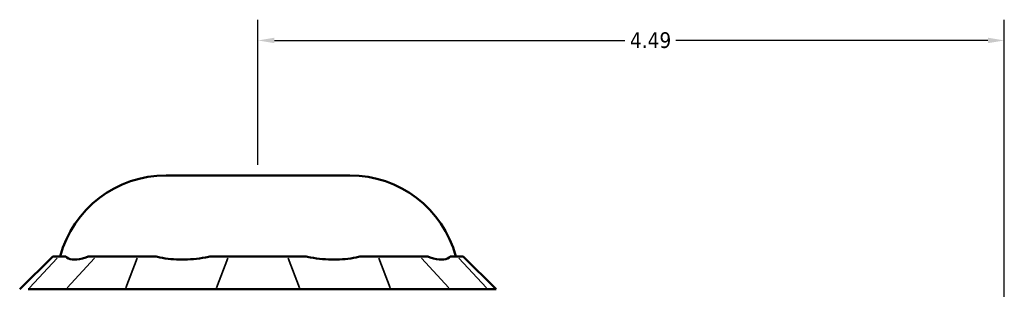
# Model space of a CAD drawing. Header units: inches. Extents: x -1.5 to 49.5, y -2 to 48.7.
# Tile 4 of 8: x -0.6 to 5.3, y 24.4 to 26. Entities that reach past the tile are written whole.
import ezdxf

# ---------------------------------------------------------------- set-up
doc = ezdxf.new("R2010")
doc.units = ezdxf.units.IN
doc.header["$MEASUREMENT"] = 0
for name, color, linetype, lineweight in [('Dimension (ANSI)', 7, 'Continuous', 25), ('Visible (ANSI)', 7, 'Continuous', 50), ('Visible Narrow (ANSI)', 7, 'Continuous', 35)]:
    doc.layers.add(name, color=color, linetype=linetype, lineweight=lineweight)
doc.styles.add('Note Text (ANSI)', font='tahoma.ttf')
doc.dimstyles.new('Default (ANSI)', dxfattribs={"dimtxt": 0.094488, "dimasz": 0.098425, "dimexe": 0.125, "dimexo": 0.0625, "dimgap": 0.031496, "dimtad": 0, "dimtih": 1, "dimtoh": 1, "dimrnd": 1e-08, "dimzin": 4, "dimdsep": 46, "dimtxsty": 'Note Text (ANSI)', "dimcen": 0.09, "dimdle": 0.393701, "dimclrd": 256, "dimclre": 256, "dimclrt": 5, "dimadec": 0, "dimazin": 1, "dimtfac": 1, "dimtofl": 0, "dimtmove": 0, "dimatfit": 3, "dimfxl": 1, "dimtolj": 1, "dimtzin": 4, "dimlwd": -1, "dimlwe": -1, "dimarcsym": 0})

# ---------------------------------------------------------------- blocks, each defined once
blk = doc.blocks.new('*D6')
at = {"layer": 'Defpoints', "color": 0, "transparency": 16777216}
for p in [(5.3068, 25.9003), (0.8168, 25.0881), (5.3068, 21.625)]:
    blk.add_point(p, dxfattribs=at)
at = {"layer": 'Dimension (ANSI)', "transparency": 16777216}
for p, q in [((0.8168, 25.1506), (0.8168, 26.0253)), ((5.3068, 21.6875), (5.3068, 26.0253)), ((0.9153, 25.9003), (3.0232, 25.9003)), ((5.2084, 25.9003), (3.3305, 25.9003))]:
    blk.add_line(p, q, dxfattribs=at)
for points in [[(0.9153, 25.9167), (0.9153, 25.8839), (0.8168, 25.9003)], [(5.2084, 25.9167), (5.2084, 25.8839), (5.3068, 25.9003)]]:
    blk.add_solid(points, dxfattribs=at)
at = {"layer": 'Dimension (ANSI)', "color": 5, "transparency": 16777216, "insert": (3.0547, 25.9494), "char_height": 0.09449, "attachment_point": 1, "style": 'Note Text (ANSI)'}
blk.add_mtext('\\A1;4.49', dxfattribs=at)

msp = doc.modelspace()

# ---------------------------------------------------------------- linework, layer by layer
at = {"layer": 'Visible (ANSI)'}
for p, q in [((0.2645, 25.0881), (1.3691, 25.0881)), ((-0.4184, 24.6002), (-0.6169, 24.4018)), ((-0.4184, 24.6002), (-0.3832, 24.6002)), ((-0.3399, 24.6002), (-0.3832, 24.6002)), ((-0.157, 24.6002), (-0.2003, 24.6002)), ((-0.157, 24.6002), (0.0936, 24.6002)), ((0.198, 24.6002), (0.0936, 24.6002)), ((0.6397, 24.6002), (0.5352, 24.6002)), ((0.6397, 24.6002), (0.994, 24.6002)), ((1.0985, 24.6002), (0.994, 24.6002)), ((1.5401, 24.6002), (1.4356, 24.6002)), ((1.5401, 24.6002), (1.7907, 24.6002)), ((1.8339, 24.6002), (1.7907, 24.6002)), ((2.0169, 24.6002), (1.9736, 24.6002)), ((2.0169, 24.6002), (2.0521, 24.6002)), ((2.0521, 24.6002), (2.2505, 24.4018)), ((-0.5665, 24.4018), (-0.3403, 24.4018)), ((0.0176, 24.4018), (-0.3403, 24.4018)), ((0.0176, 24.4018), (0.5637, 24.4018)), ((1.0699, 24.4018), (0.5637, 24.4018)), ((1.0699, 24.4018), (1.616, 24.4018)), ((1.974, 24.4018), (1.616, 24.4018)), ((1.974, 24.4018), (2.2002, 24.4018)), ((2.2505, 24.4018), (2.2002, 24.4018))]:
    msp.add_line(p, q, dxfattribs=at)
for centre, start, end in [((0.2645, 24.4267), 90, 164.79095), ((1.3691, 24.4267), 15.20905, 90)]:
    msp.add_arc(centre, 0.6614, start, end, dxfattribs=at)
for points in [[(-0.3399, 24.6002), (-0.3379, 24.5979), (-0.3356, 24.5957), (-0.3218, 24.5853), (-0.3057, 24.5813), (-0.2876, 24.5813), (-0.2694, 24.5813), (-0.246, 24.5853), (-0.2129, 24.5957), (-0.2067, 24.5979), (-0.2003, 24.6002)], [(0.198, 24.6002), (0.2073, 24.5979), (0.2168, 24.5957), (0.2694, 24.5853), (0.3156, 24.5813), (0.3594, 24.5813), (0.4032, 24.5813), (0.4524, 24.5853), (0.5129, 24.5957), (0.5241, 24.5979), (0.5352, 24.6002)], [(1.0985, 24.6002), (1.1096, 24.5979), (1.1207, 24.5957), (1.1813, 24.5853), (1.2305, 24.5813), (1.2743, 24.5813), (1.3181, 24.5813), (1.3643, 24.5853), (1.4168, 24.5957), (1.4263, 24.5979), (1.4356, 24.6002)], [(1.8339, 24.6002), (1.8403, 24.5979), (1.8466, 24.5957), (1.8797, 24.5853), (1.9031, 24.5813), (1.9212, 24.5813), (1.9394, 24.5813), (1.9555, 24.5853), (1.9693, 24.5957), (1.9715, 24.5979), (1.9736, 24.6002)]]:
    msp.add_open_spline(points, degree=3, knots=[-0.4425768, -0.4425768, -0.4425768, -0.4425768, -0.3612, -0.3612, 0, 0, 0, 0.3612, 0.3612, 0.4425768, 0.4425768, 0.4425768, 0.4425768], dxfattribs=at)
at = {"layer": 'Visible Narrow (ANSI)'}
for p, q in [((-0.3924, 24.5903), (-0.5573, 24.4117)), ((-0.3312, 24.4117), (-0.1662, 24.5903)), ((0.0898, 24.5903), (0.0214, 24.4117)), ((0.6359, 24.5903), (0.5675, 24.4117)), ((0.9978, 24.5903), (1.0661, 24.4117)), ((1.5439, 24.5903), (1.6122, 24.4117)), ((1.7998, 24.5903), (1.9648, 24.4117)), ((2.026, 24.5903), (2.191, 24.4117))]:
    msp.add_line(p, q, dxfattribs=at)

# ---------------------------------------------------------------- dimensions: what is measured, and where the dimension line sits
at = {"layer": 'Dimension (ANSI)'}
dim = msp.add_linear_dim(base=(5.3068, 25.9003), p1=(0.8168, 25.0881), p2=(5.3068, 21.625), angle=180, dimstyle='Default (ANSI)', override={"dimgap": 0.031496, "dimtih": 0, "dimtoh": 0, "dimdec": 2, "dimtol": 0, "dimlim": 0, "dimtp": 0, "dimtm": 0, "dimtdec": 2, "dimatfit": 1}, dxfattribs=at)
dim.commit()
dim.dimension.update_dxf_attribs({"geometry": '*D6', "text_midpoint": (3.1768, 25.9003), "dimtype": 160})

doc.saveas('drawing.dxf')
